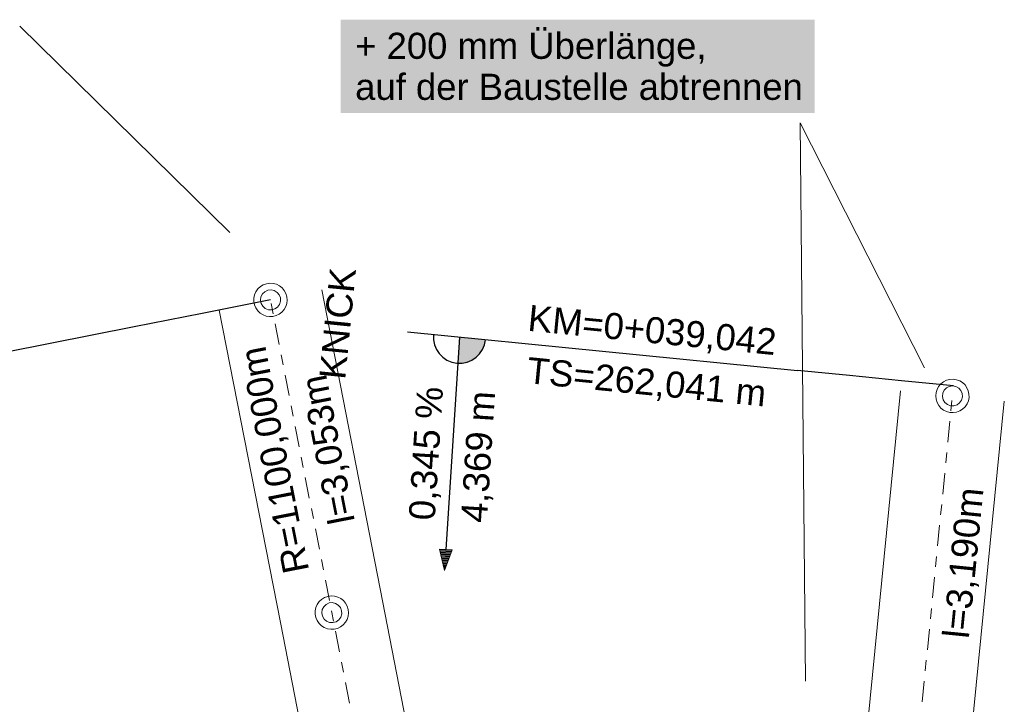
# Model space of a CAD drawing. Extents: x 4534443 to 4534638, y 5622054 to 5622365.
# Tile 30 of 79: x 4534550.07 to 4534559.51, y 5622126.48 to 5622133.04. Entities that reach past the tile are written whole.
import ezdxf

# ---------------------------------------------------------------- set-up
doc = ezdxf.new("R2010")
doc.units = 0
doc.linetypes.add('LT00000', pattern=[0])
doc.linetypes.add('LT00008', pattern=[0.42, 0.2, -0.1, 0.02, -0.1])
for name, color, linetype, lineweight, true_color in [('A-ELEMENTE', 18, 'LT00000', 5, 0x000000), ('A-LAENGEN', 18, 'LT00000', 5, 0x000000), ('ACHSEN', 18, 'LT00000', 5, 0x000000), ('GLEISE', 18, 'LT00000', 5, 0x000000), ('NEIGUNG', 18, 'LT00000', 5, 0x000000), ('TXT-Überlänge', 18, 'LT00000', 5, 0x000000)]:
    doc.layers.add(name, color=color, linetype=linetype, lineweight=lineweight, true_color=true_color)
doc.styles.add('TS100', font='arial.ttf', dxfattribs={"height": 0.2})

# ---------------------------------------------------------------- blocks, each defined once
blk = doc.blocks.new('SYMB1109')
at = {"color": 0, "linetype": 'ByBlock', "lineweight": -2, "flags": 128}
for points in [[(0.5, 0), (0.489765, 0.100649), (0.459479, 0.197178), (0.410382, 0.285634), (0.344483, 0.362396), (0.264482, 0.424322), (0.173653, 0.468876), (0.075714, 0.494234), (-0.025325, 0.499358), (-0.125326, 0.484039), (-0.220197, 0.448902), (-0.306053, 0.395388), (-0.379379, 0.325686), (-0.437173, 0.242651), (-0.47707, 0.149682), (-0.497435, 0.050584), (-0.497435, -0.050584), (-0.47707, -0.149682), (-0.437173, -0.242651), (-0.379379, -0.325686), (-0.306053, -0.395388), (-0.220197, -0.448902), (-0.125326, -0.484039), (-0.025325, -0.499358), (0.075714, -0.494234), (0.173653, -0.468876), (0.264482, -0.424322), (0.344483, -0.362396), (0.410382, -0.285634), (0.459479, -0.197178), (0.489765, -0.100649), (0.5, 0)], [(0.3, 0), (0.283745, 0.09741), (0.236742, 0.184264), (0.164084, 0.25115), (0.073646, 0.29082), (-0.024774, 0.298975), (-0.120509, 0.274732), (-0.203184, 0.220717), (-0.263842, 0.142784), (-0.295908, 0.049378), (-0.295908, -0.049378), (-0.263842, -0.142784), (-0.203184, -0.220717), (-0.120509, -0.274732), (-0.024774, -0.298975), (0.073646, -0.29082), (0.164084, -0.25115), (0.236742, -0.184264), (0.283745, -0.09741), (0.3, 0)]]:
    blk.add_lwpolyline(points, close=True, dxfattribs=at)
blk = doc.blocks.new('SYMB16')
at = {"color": 0, "linetype": 'ByBlock', "lineweight": -2}
for p, q in [((0.020001, 0.006001), (0.020001, -0.006001)), ((0.020001, 0.006001), (0.020001, -0.006001)), ((0.020001, 0.006001), (0.020001, -0.006001)), ((0.020001, 0.006001), (0.020001, -0.006001)), ((0.020001, 0.006001), (0.020001, -0.006001)), ((0.020001, 0.006001), (0.020001, -0.006001)), ((0.020001, 0.006001), (0.020001, -0.006001)), ((0.020001, 0.006001), (0.020001, -0.006001)), ((0.020001, 0.006001), (0.020001, -0.006001)), ((0.020001, 0.006001), (0.020001, -0.006001)), ((0.020001, 0.006001), (0.020001, -0.006001)), ((0.020001, 0.006001), (0.020001, -0.006001)), ((0.020001, 0.006001), (0.020001, -0.006001)), ((0.020001, 0.006001), (0.020001, -0.006001)), ((0.020001, 0.006001), (0.020001, -0.006001)), ((0.020001, 0.006001), (0.020001, -0.006001)), ((0.020001, 0.006001), (0.020001, -0.006001)), ((0.020001, 0.006001), (0.020001, -0.006001)), ((0.020001, 0.006001), (0.020001, -0.006001)), ((0.020001, 0.006001), (0.020001, -0.006001)), ((0.020001, 0.006001), (0.020001, -0.006001)), ((0.020001, 0.006001), (0.020001, -0.006001)), ((0.020001, 0.006001), (0.020001, -0.006001)), ((0.020001, 0.006001), (0.020001, -0.006001)), ((0.020001, 0.006001), (0.020001, -0.006001)), ((0.020001, 0.006001), (0.020001, -0.006001)), ((0.060001, 0.018001), (0.060001, -0.018001)), ((0.060001, 0.018001), (0.060001, -0.018001)), ((0.060001, 0.018001), (0.060001, -0.018001)), ((0.060001, 0.018001), (0.060001, -0.018001)), ((0.060001, 0.018001), (0.060001, -0.018001)), ((0.060001, 0.018001), (0.060001, -0.018001)), ((0.060001, 0.018001), (0.060001, -0.018001)), ((0.060001, 0.018001), (0.060001, -0.018001)), ((0.060001, 0.018001), (0.060001, -0.018001)), ((0.060001, 0.018001), (0.060001, -0.018001)), ((0.060001, 0.018001), (0.060001, -0.018001)), ((0.060001, 0.018001), (0.060001, -0.018001)), ((0.060001, 0.018001), (0.060001, -0.018001)), ((0.060001, 0.018001), (0.060001, -0.018001)), ((0.060001, 0.018001), (0.060001, -0.018001)), ((0.060001, 0.018001), (0.060001, -0.018001)), ((0.060001, 0.018001), (0.060001, -0.018001)), ((0.060001, 0.018001), (0.060001, -0.018001)), ((0.060001, 0.018001), (0.060001, -0.018001)), ((0.060001, 0.018001), (0.060001, -0.018001)), ((0.060001, 0.018001), (0.060001, -0.018001)), ((0.060001, 0.018001), (0.060001, -0.018001)), ((0.060001, 0.018001), (0.060001, -0.018001)), ((0.060001, 0.018001), (0.060001, -0.018001)), ((0.060001, 0.018001), (0.060001, -0.018001)), ((0.060001, 0.018001), (0.060001, -0.018001)), ((0.100001, 0.030001), (0.100001, -0.030001)), ((0.100001, 0.030001), (0.100001, -0.030001)), ((0.100001, 0.030001), (0.100001, -0.030001)), ((0.100001, 0.030001), (0.100001, -0.030001)), ((0.100001, 0.030001), (0.100001, -0.030001)), ((0.100001, 0.030001), (0.100001, -0.030001)), ((0.100001, 0.030001), (0.100001, -0.030001)), ((0.100001, 0.030001), (0.100001, -0.030001)), ((0.100001, 0.030001), (0.100001, -0.030001)), ((0.100001, 0.030001), (0.100001, -0.030001)), ((0.100001, 0.030001), (0.100001, -0.030001)), ((0.100001, 0.030001), (0.100001, -0.030001)), ((0.100001, 0.030001), (0.100001, -0.030001)), ((0.100001, 0.030001), (0.100001, -0.030001)), ((0.100001, 0.030001), (0.100001, -0.030001)), ((0.100001, 0.030001), (0.100001, -0.030001)), ((0.100001, 0.030001), (0.100001, -0.030001)), ((0.100001, 0.030001), (0.100001, -0.030001)), ((0.100001, 0.030001), (0.100001, -0.030001)), ((0.100001, 0.030001), (0.100001, -0.030001)), ((0.100001, 0.030001), (0.100001, -0.030001)), ((0.100001, 0.030001), (0.100001, -0.030001)), ((0.100001, 0.030001), (0.100001, -0.030001)), ((0.100001, 0.030001), (0.100001, -0.030001)), ((0.100001, 0.030001), (0.100001, -0.030001)), ((0.100001, 0.030001), (0.100001, -0.030001)), ((0.140001, 0.042001), (0.140001, -0.042001)), ((0.140001, 0.042001), (0.140001, -0.042001)), ((0.140001, 0.042001), (0.140001, -0.042001)), ((0.140001, 0.042001), (0.140001, -0.042001)), ((0.140001, 0.042001), (0.140001, -0.042001)), ((0.140001, 0.042001), (0.140001, -0.042001)), ((0.140001, 0.042001), (0.140001, -0.042001)), ((0.140001, 0.042001), (0.140001, -0.042001)), ((0.140001, 0.042001), (0.140001, -0.042001)), ((0.140001, 0.042001), (0.140001, -0.042001)), ((0.140001, 0.042001), (0.140001, -0.042001)), ((0.140001, 0.042001), (0.140001, -0.042001)), ((0.140001, 0.042001), (0.140001, -0.042001)), ((0.140001, 0.042001), (0.140001, -0.042001)), ((0.140001, 0.042001), (0.140001, -0.042001)), ((0.140001, 0.042001), (0.140001, -0.042001)), ((0.140001, 0.042001), (0.140001, -0.042001)), ((0.140001, 0.042001), (0.140001, -0.042001)), ((0.140001, 0.042001), (0.140001, -0.042001)), ((0.140001, 0.042001), (0.140001, -0.042001)), ((0.140001, 0.042001), (0.140001, -0.042001)), ((0.140001, 0.042001), (0.140001, -0.042001)), ((0.140001, 0.042001), (0.140001, -0.042001)), ((0.140001, 0.042001), (0.140001, -0.042001)), ((0.140001, 0.042001), (0.140001, -0.042001)), ((0.140001, 0.042001), (0.140001, -0.042001)), ((0.180001, 0.054001), (0.180001, -0.054001)), ((0.180001, 0.054001), (0.180001, -0.054001)), ((0.180001, 0.054001), (0.180001, -0.054001)), ((0.180001, 0.054001), (0.180001, -0.054001)), ((0.180001, 0.054001), (0.180001, -0.054001)), ((0.180001, 0.054001), (0.180001, -0.054001)), ((0.180001, 0.054001), (0.180001, -0.054001)), ((0.180001, 0.054001), (0.180001, -0.054001)), ((0.180001, 0.054001), (0.180001, -0.054001)), ((0.180001, 0.054001), (0.180001, -0.054001)), ((0.180001, 0.054001), (0.180001, -0.054001)), ((0.180001, 0.054001), (0.180001, -0.054001)), ((0.180001, 0.054001), (0.180001, -0.054001)), ((0.180001, 0.054001), (0.180001, -0.054001)), ((0.180001, 0.054001), (0.180001, -0.054001)), ((0.180001, 0.054001), (0.180001, -0.054001)), ((0.180001, 0.054001), (0.180001, -0.054001)), ((0.180001, 0.054001), (0.180001, -0.054001)), ((0.180001, 0.054001), (0.180001, -0.054001)), ((0.180001, 0.054001), (0.180001, -0.054001)), ((0.180001, 0.054001), (0.180001, -0.054001)), ((0.180001, 0.054001), (0.180001, -0.054001)), ((0.180001, 0.054001), (0.180001, -0.054001)), ((0.180001, 0.054001), (0.180001, -0.054001)), ((0.180001, 0.054001), (0.180001, -0.054001)), ((0.180001, 0.054001), (0.180001, -0.054001)), ((0.220001, 0.066001), (0.220001, -0.066001)), ((0.220001, 0.066001), (0.220001, -0.066001)), ((0.220001, 0.066001), (0.220001, -0.066001)), ((0.220001, 0.066001), (0.220001, -0.066001)), ((0.220001, 0.066001), (0.220001, -0.066001)), ((0.220001, 0.066001), (0.220001, -0.066001)), ((0.220001, 0.066001), (0.220001, -0.066001)), ((0.220001, 0.066001), (0.220001, -0.066001)), ((0.220001, 0.066001), (0.220001, -0.066001)), ((0.220001, 0.066001), (0.220001, -0.066001)), ((0.220001, 0.066001), (0.220001, -0.066001)), ((0.220001, 0.066001), (0.220001, -0.066001)), ((0.220001, 0.066001), (0.220001, -0.066001)), ((0.220001, 0.066001), (0.220001, -0.066001)), ((0.220001, 0.066001), (0.220001, -0.066001)), ((0.220001, 0.066001), (0.220001, -0.066001)), ((0.220001, 0.066001), (0.220001, -0.066001)), ((0.220001, 0.066001), (0.220001, -0.066001)), ((0.220001, 0.066001), (0.220001, -0.066001)), ((0.220001, 0.066001), (0.220001, -0.066001)), ((0.220001, 0.066001), (0.220001, -0.066001)), ((0.220001, 0.066001), (0.220001, -0.066001)), ((0.220001, 0.066001), (0.220001, -0.066001)), ((0.220001, 0.066001), (0.220001, -0.066001)), ((0.220001, 0.066001), (0.220001, -0.066001)), ((0.220001, 0.066001), (0.220001, -0.066001)), ((0.260001, 0.078001), (0.260001, -0.078001)), ((0.260001, 0.078001), (0.260001, -0.078001)), ((0.260001, 0.078001), (0.260001, -0.078001)), ((0.260001, 0.078001), (0.260001, -0.078001)), ((0.260001, 0.078001), (0.260001, -0.078001)), ((0.260001, 0.078001), (0.260001, -0.078001)), ((0.260001, 0.078001), (0.260001, -0.078001)), ((0.260001, 0.078001), (0.260001, -0.078001)), ((0.260001, 0.078001), (0.260001, -0.078001)), ((0.260001, 0.078001), (0.260001, -0.078001)), ((0.260001, 0.078001), (0.260001, -0.078001)), ((0.260001, 0.078001), (0.260001, -0.078001)), ((0.260001, 0.078001), (0.260001, -0.078001)), ((0.260001, 0.078001), (0.260001, -0.078001)), ((0.260001, 0.078001), (0.260001, -0.078001)), ((0.260001, 0.078001), (0.260001, -0.078001)), ((0.260001, 0.078001), (0.260001, -0.078001)), ((0.260001, 0.078001), (0.260001, -0.078001)), ((0.260001, 0.078001), (0.260001, -0.078001)), ((0.260001, 0.078001), (0.260001, -0.078001)), ((0.260001, 0.078001), (0.260001, -0.078001)), ((0.260001, 0.078001), (0.260001, -0.078001)), ((0.260001, 0.078001), (0.260001, -0.078001)), ((0.260001, 0.078001), (0.260001, -0.078001)), ((0.260001, 0.078001), (0.260001, -0.078001)), ((0.260001, 0.078001), (0.260001, -0.078001)), ((0.300001, 0.090001), (0.300001, -0.090001)), ((0.300001, 0.090001), (0.300001, -0.090001)), ((0.300001, 0.090001), (0.300001, -0.090001)), ((0.300001, 0.090001), (0.300001, -0.090001)), ((0.300001, 0.090001), (0.300001, -0.090001)), ((0.300001, 0.090001), (0.300001, -0.090001)), ((0.300001, 0.090001), (0.300001, -0.090001)), ((0.300001, 0.090001), (0.300001, -0.090001)), ((0.300001, 0.090001), (0.300001, -0.090001)), ((0.300001, 0.090001), (0.300001, -0.090001)), ((0.300001, 0.090001), (0.300001, -0.090001)), ((0.300001, 0.090001), (0.300001, -0.090001)), ((0.300001, 0.090001), (0.300001, -0.090001)), ((0.300001, 0.090001), (0.300001, -0.090001)), ((0.300001, 0.090001), (0.300001, -0.090001)), ((0.300001, 0.090001), (0.300001, -0.090001)), ((0.300001, 0.090001), (0.300001, -0.090001)), ((0.300001, 0.090001), (0.300001, -0.090001)), ((0.300001, 0.090001), (0.300001, -0.090001)), ((0.300001, 0.090001), (0.300001, -0.090001)), ((0.300001, 0.090001), (0.300001, -0.090001)), ((0.300001, 0.090001), (0.300001, -0.090001)), ((0.300001, 0.090001), (0.300001, -0.090001)), ((0.300001, 0.090001), (0.300001, -0.090001)), ((0.300001, 0.090001), (0.300001, -0.090001)), ((0.300001, 0.090001), (0.300001, -0.090001)), ((0.340001, 0.102001), (0.340001, -0.102001)), ((0.340001, 0.102001), (0.340001, -0.102001)), ((0.340001, 0.102001), (0.340001, -0.102001)), ((0.340001, 0.102001), (0.340001, -0.102001)), ((0.340001, 0.102001), (0.340001, -0.102001)), ((0.340001, 0.102001), (0.340001, -0.102001)), ((0.340001, 0.102001), (0.340001, -0.102001)), ((0.340001, 0.102001), (0.340001, -0.102001)), ((0.340001, 0.102001), (0.340001, -0.102001)), ((0.340001, 0.102001), (0.340001, -0.102001)), ((0.340001, 0.102001), (0.340001, -0.102001)), ((0.340001, 0.102001), (0.340001, -0.102001)), ((0.340001, 0.102001), (0.340001, -0.102001)), ((0.340001, 0.102001), (0.340001, -0.102001)), ((0.340001, 0.102001), (0.340001, -0.102001)), ((0.340001, 0.102001), (0.340001, -0.102001)), ((0.340001, 0.102001), (0.340001, -0.102001)), ((0.340001, 0.102001), (0.340001, -0.102001)), ((0.340001, 0.102001), (0.340001, -0.102001)), ((0.340001, 0.102001), (0.340001, -0.102001)), ((0.340001, 0.102001), (0.340001, -0.102001)), ((0.340001, 0.102001), (0.340001, -0.102001)), ((0.340001, 0.102001), (0.340001, -0.102001)), ((0.340001, 0.102001), (0.340001, -0.102001)), ((0.340001, 0.102001), (0.340001, -0.102001)), ((0.340001, 0.102001), (0.340001, -0.102001)), ((0.380001, 0.114001), (0.380001, -0.114001)), ((0.380001, 0.114001), (0.380001, -0.114001)), ((0.380001, 0.114001), (0.380001, -0.114001)), ((0.380001, 0.114001), (0.380001, -0.114001)), ((0.380001, 0.114001), (0.380001, -0.114001)), ((0.380001, 0.114001), (0.380001, -0.114001)), ((0.380001, 0.114001), (0.380001, -0.114001)), ((0.380001, 0.114001), (0.380001, -0.114001)), ((0.380001, 0.114001), (0.380001, -0.114001)), ((0.380001, 0.114001), (0.380001, -0.114001)), ((0.380001, 0.114001), (0.380001, -0.114001)), ((0.380001, 0.114001), (0.380001, -0.114001)), ((0.380001, 0.114001), (0.380001, -0.114001)), ((0.380001, 0.114001), (0.380001, -0.114001)), ((0.380001, 0.114001), (0.380001, -0.114001)), ((0.380001, 0.114001), (0.380001, -0.114001)), ((0.380001, 0.114001), (0.380001, -0.114001)), ((0.380001, 0.114001), (0.380001, -0.114001)), ((0.380001, 0.114001), (0.380001, -0.114001)), ((0.380001, 0.114001), (0.380001, -0.114001)), ((0.380001, 0.114001), (0.380001, -0.114001)), ((0.380001, 0.114001), (0.380001, -0.114001)), ((0.380001, 0.114001), (0.380001, -0.114001)), ((0.380001, 0.114001), (0.380001, -0.114001)), ((0.380001, 0.114001), (0.380001, -0.114001)), ((0.380001, 0.114001), (0.380001, -0.114001)), ((0.420001, 0.126001), (0.420001, -0.126001)), ((0.420001, 0.126001), (0.420001, -0.126001)), ((0.420001, 0.126001), (0.420001, -0.126001)), ((0.420001, 0.126001), (0.420001, -0.126001)), ((0.420001, 0.126001), (0.420001, -0.126001)), ((0.420001, 0.126001), (0.420001, -0.126001)), ((0.420001, 0.126001), (0.420001, -0.126001)), ((0.420001, 0.126001), (0.420001, -0.126001)), ((0.420001, 0.126001), (0.420001, -0.126001)), ((0.420001, 0.126001), (0.420001, -0.126001)), ((0.420001, 0.126001), (0.420001, -0.126001)), ((0.420001, 0.126001), (0.420001, -0.126001)), ((0.420001, 0.126001), (0.420001, -0.126001)), ((0.420001, 0.126001), (0.420001, -0.126001)), ((0.420001, 0.126001), (0.420001, -0.126001)), ((0.420001, 0.126001), (0.420001, -0.126001)), ((0.420001, 0.126001), (0.420001, -0.126001)), ((0.420001, 0.126001), (0.420001, -0.126001)), ((0.420001, 0.126001), (0.420001, -0.126001)), ((0.420001, 0.126001), (0.420001, -0.126001)), ((0.420001, 0.126001), (0.420001, -0.126001)), ((0.420001, 0.126001), (0.420001, -0.126001)), ((0.420001, 0.126001), (0.420001, -0.126001)), ((0.420001, 0.126001), (0.420001, -0.126001)), ((0.420001, 0.126001), (0.420001, -0.126001)), ((0.420001, 0.126001), (0.420001, -0.126001)), ((0.460001, 0.138001), (0.460001, -0.138001)), ((0.460001, 0.138001), (0.460001, -0.138001)), ((0.460001, 0.138001), (0.460001, -0.138001)), ((0.460001, 0.138001), (0.460001, -0.138001)), ((0.460001, 0.138001), (0.460001, -0.138001)), ((0.460001, 0.138001), (0.460001, -0.138001)), ((0.460001, 0.138001), (0.460001, -0.138001)), ((0.460001, 0.138001), (0.460001, -0.138001)), ((0.460001, 0.138001), (0.460001, -0.138001)), ((0.460001, 0.138001), (0.460001, -0.138001)), ((0.460001, 0.138001), (0.460001, -0.138001)), ((0.460001, 0.138001), (0.460001, -0.138001)), ((0.460001, 0.138001), (0.460001, -0.138001)), ((0.460001, 0.138001), (0.460001, -0.138001)), ((0.460001, 0.138001), (0.460001, -0.138001)), ((0.460001, 0.138001), (0.460001, -0.138001)), ((0.460001, 0.138001), (0.460001, -0.138001)), ((0.460001, 0.138001), (0.460001, -0.138001)), ((0.460001, 0.138001), (0.460001, -0.138001)), ((0.460001, 0.138001), (0.460001, -0.138001)), ((0.460001, 0.138001), (0.460001, -0.138001)), ((0.460001, 0.138001), (0.460001, -0.138001)), ((0.460001, 0.138001), (0.460001, -0.138001)), ((0.460001, 0.138001), (0.460001, -0.138001)), ((0.460001, 0.138001), (0.460001, -0.138001)), ((0.460001, 0.138001), (0.460001, -0.138001)), ((0.500001, 0.150001), (0.500001, -0.150001)), ((0.500001, 0.150001), (0.500001, -0.150001)), ((0.500001, 0.150001), (0.500001, -0.150001)), ((0.500001, 0.150001), (0.500001, -0.150001)), ((0.500001, 0.150001), (0.500001, -0.150001)), ((0.500001, 0.150001), (0.500001, -0.150001)), ((0.500001, 0.150001), (0.500001, -0.150001)), ((0.500001, 0.150001), (0.500001, -0.150001)), ((0.500001, 0.150001), (0.500001, -0.150001)), ((0.500001, 0.150001), (0.500001, -0.150001)), ((0.500001, 0.150001), (0.500001, -0.150001)), ((0.500001, 0.150001), (0.500001, -0.150001)), ((0.500001, 0.150001), (0.500001, -0.150001)), ((0.500001, 0.150001), (0.500001, -0.150001)), ((0.500001, 0.150001), (0.500001, -0.150001)), ((0.500001, 0.150001), (0.500001, -0.150001)), ((0.500001, 0.150001), (0.500001, -0.150001)), ((0.500001, 0.150001), (0.500001, -0.150001)), ((0.500001, 0.150001), (0.500001, -0.150001)), ((0.500001, 0.150001), (0.500001, -0.150001)), ((0.500001, 0.150001), (0.500001, -0.150001)), ((0.500001, 0.150001), (0.500001, -0.150001)), ((0.500001, 0.150001), (0.500001, -0.150001)), ((0.500001, 0.150001), (0.500001, -0.150001)), ((0.500001, 0.150001), (0.500001, -0.150001)), ((0.500001, 0.150001), (0.500001, -0.150001)), ((0.540001, 0.162001), (0.540001, -0.162001)), ((0.540001, 0.162001), (0.540001, -0.162001)), ((0.540001, 0.162001), (0.540001, -0.162001)), ((0.540001, 0.162001), (0.540001, -0.162001)), ((0.540001, 0.162001), (0.540001, -0.162001)), ((0.540001, 0.162001), (0.540001, -0.162001)), ((0.540001, 0.162001), (0.540001, -0.162001)), ((0.540001, 0.162001), (0.540001, -0.162001)), ((0.540001, 0.162001), (0.540001, -0.162001)), ((0.540001, 0.162001), (0.540001, -0.162001)), ((0.540001, 0.162001), (0.540001, -0.162001)), ((0.540001, 0.162001), (0.540001, -0.162001)), ((0.540001, 0.162001), (0.540001, -0.162001)), ((0.540001, 0.162001), (0.540001, -0.162001)), ((0.540001, 0.162001), (0.540001, -0.162001)), ((0.540001, 0.162001), (0.540001, -0.162001)), ((0.540001, 0.162001), (0.540001, -0.162001)), ((0.540001, 0.162001), (0.540001, -0.162001)), ((0.540001, 0.162001), (0.540001, -0.162001)), ((0.540001, 0.162001), (0.540001, -0.162001)), ((0.540001, 0.162001), (0.540001, -0.162001)), ((0.540001, 0.162001), (0.540001, -0.162001)), ((0.540001, 0.162001), (0.540001, -0.162001)), ((0.540001, 0.162001), (0.540001, -0.162001)), ((0.540001, 0.162001), (0.540001, -0.162001)), ((0.540001, 0.162001), (0.540001, -0.162001)), ((0.580001, 0.174001), (0.580001, -0.174001)), ((0.580001, 0.174001), (0.580001, -0.174001)), ((0.580001, 0.174001), (0.580001, -0.174001)), ((0.580001, 0.174001), (0.580001, -0.174001)), ((0.580001, 0.174001), (0.580001, -0.174001)), ((0.580001, 0.174001), (0.580001, -0.174001)), ((0.580001, 0.174001), (0.580001, -0.174001)), ((0.580001, 0.174001), (0.580001, -0.174001)), ((0.580001, 0.174001), (0.580001, -0.174001)), ((0.580001, 0.174001), (0.580001, -0.174001)), ((0.580001, 0.174001), (0.580001, -0.174001)), ((0.580001, 0.174001), (0.580001, -0.174001)), ((0.580001, 0.174001), (0.580001, -0.174001)), ((0.580001, 0.174001), (0.580001, -0.174001)), ((0.580001, 0.174001), (0.580001, -0.174001)), ((0.580001, 0.174001), (0.580001, -0.174001)), ((0.580001, 0.174001), (0.580001, -0.174001)), ((0.580001, 0.174001), (0.580001, -0.174001)), ((0.580001, 0.174001), (0.580001, -0.174001)), ((0.580001, 0.174001), (0.580001, -0.174001)), ((0.580001, 0.174001), (0.580001, -0.174001)), ((0.580001, 0.174001), (0.580001, -0.174001)), ((0.580001, 0.174001), (0.580001, -0.174001)), ((0.580001, 0.174001), (0.580001, -0.174001)), ((0.580001, 0.174001), (0.580001, -0.174001)), ((0.580001, 0.174001), (0.580001, -0.174001)), ((0.620001, 0.186001), (0.620001, -0.186001)), ((0.620001, 0.186001), (0.620001, -0.186001)), ((0.620001, 0.186001), (0.620001, -0.186001)), ((0.620001, 0.186001), (0.620001, -0.186001)), ((0.620001, 0.186001), (0.620001, -0.186001)), ((0.620001, 0.186001), (0.620001, -0.186001)), ((0.620001, 0.186001), (0.620001, -0.186001)), ((0.620001, 0.186001), (0.620001, -0.186001)), ((0.620001, 0.186001), (0.620001, -0.186001)), ((0.620001, 0.186001), (0.620001, -0.186001)), ((0.620001, 0.186001), (0.620001, -0.186001)), ((0.620001, 0.186001), (0.620001, -0.186001)), ((0.620001, 0.186001), (0.620001, -0.186001)), ((0.620001, 0.186001), (0.620001, -0.186001)), ((0.620001, 0.186001), (0.620001, -0.186001)), ((0.620001, 0.186001), (0.620001, -0.186001)), ((0.620001, 0.186001), (0.620001, -0.186001)), ((0.620001, 0.186001), (0.620001, -0.186001)), ((0.620001, 0.186001), (0.620001, -0.186001)), ((0.620001, 0.186001), (0.620001, -0.186001)), ((0.620001, 0.186001), (0.620001, -0.186001)), ((0.620001, 0.186001), (0.620001, -0.186001)), ((0.620001, 0.186001), (0.620001, -0.186001)), ((0.620001, 0.186001), (0.620001, -0.186001)), ((0.620001, 0.186001), (0.620001, -0.186001)), ((0.620001, 0.186001), (0.620001, -0.186001)), ((0.660001, 0.198001), (0.660001, -0.198001)), ((0.660001, 0.198001), (0.660001, -0.198001)), ((0.660001, 0.198001), (0.660001, -0.198001)), ((0.660001, 0.198001), (0.660001, -0.198001)), ((0.660001, 0.198001), (0.660001, -0.198001)), ((0.660001, 0.198001), (0.660001, -0.198001)), ((0.660001, 0.198001), (0.660001, -0.198001)), ((0.660001, 0.198001), (0.660001, -0.198001)), ((0.660001, 0.198001), (0.660001, -0.198001)), ((0.660001, 0.198001), (0.660001, -0.198001)), ((0.660001, 0.198001), (0.660001, -0.198001)), ((0.660001, 0.198001), (0.660001, -0.198001)), ((0.660001, 0.198001), (0.660001, -0.198001)), ((0.660001, 0.198001), (0.660001, -0.198001)), ((0.660001, 0.198001), (0.660001, -0.198001)), ((0.660001, 0.198001), (0.660001, -0.198001)), ((0.660001, 0.198001), (0.660001, -0.198001)), ((0.660001, 0.198001), (0.660001, -0.198001)), ((0.660001, 0.198001), (0.660001, -0.198001)), ((0.660001, 0.198001), (0.660001, -0.198001)), ((0.660001, 0.198001), (0.660001, -0.198001)), ((0.660001, 0.198001), (0.660001, -0.198001)), ((0.660001, 0.198001), (0.660001, -0.198001)), ((0.660001, 0.198001), (0.660001, -0.198001)), ((0.660001, 0.198001), (0.660001, -0.198001)), ((0.660001, 0.198001), (0.660001, -0.198001)), ((0.700001, 0.210001), (0.700001, -0.210001)), ((0.700001, 0.210001), (0.700001, -0.210001)), ((0.700001, 0.210001), (0.700001, -0.210001)), ((0.700001, 0.210001), (0.700001, -0.210001)), ((0.700001, 0.210001), (0.700001, -0.210001)), ((0.700001, 0.210001), (0.700001, -0.210001)), ((0.700001, 0.210001), (0.700001, -0.210001)), ((0.700001, 0.210001), (0.700001, -0.210001)), ((0.700001, 0.210001), (0.700001, -0.210001)), ((0.700001, 0.210001), (0.700001, -0.210001)), ((0.700001, 0.210001), (0.700001, -0.210001)), ((0.700001, 0.210001), (0.700001, -0.210001)), ((0.700001, 0.210001), (0.700001, -0.210001)), ((0.700001, 0.210001), (0.700001, -0.210001)), ((0.700001, 0.210001), (0.700001, -0.210001)), ((0.700001, 0.210001), (0.700001, -0.210001)), ((0.700001, 0.210001), (0.700001, -0.210001)), ((0.700001, 0.210001), (0.700001, -0.210001)), ((0.700001, 0.210001), (0.700001, -0.210001)), ((0.700001, 0.210001), (0.700001, -0.210001)), ((0.700001, 0.210001), (0.700001, -0.210001)), ((0.700001, 0.210001), (0.700001, -0.210001)), ((0.700001, 0.210001), (0.700001, -0.210001)), ((0.700001, 0.210001), (0.700001, -0.210001)), ((0.700001, 0.210001), (0.700001, -0.210001)), ((0.700001, 0.210001), (0.700001, -0.210001)), ((0.740001, 0.222001), (0.740001, -0.222001)), ((0.740001, 0.222001), (0.740001, -0.222001)), ((0.740001, 0.222001), (0.740001, -0.222001)), ((0.740001, 0.222001), (0.740001, -0.222001)), ((0.740001, 0.222001), (0.740001, -0.222001)), ((0.740001, 0.222001), (0.740001, -0.222001)), ((0.740001, 0.222001), (0.740001, -0.222001)), ((0.740001, 0.222001), (0.740001, -0.222001)), ((0.740001, 0.222001), (0.740001, -0.222001)), ((0.740001, 0.222001), (0.740001, -0.222001)), ((0.740001, 0.222001), (0.740001, -0.222001)), ((0.740001, 0.222001), (0.740001, -0.222001)), ((0.740001, 0.222001), (0.740001, -0.222001)), ((0.740001, 0.222001), (0.740001, -0.222001)), ((0.740001, 0.222001), (0.740001, -0.222001)), ((0.740001, 0.222001), (0.740001, -0.222001)), ((0.740001, 0.222001), (0.740001, -0.222001)), ((0.740001, 0.222001), (0.740001, -0.222001)), ((0.740001, 0.222001), (0.740001, -0.222001)), ((0.740001, 0.222001), (0.740001, -0.222001)), ((0.740001, 0.222001), (0.740001, -0.222001)), ((0.740001, 0.222001), (0.740001, -0.222001)), ((0.740001, 0.222001), (0.740001, -0.222001)), ((0.740001, 0.222001), (0.740001, -0.222001)), ((0.740001, 0.222001), (0.740001, -0.222001)), ((0.740001, 0.222001), (0.740001, -0.222001)), ((0.780001, 0.234001), (0.780001, -0.234001)), ((0.780001, 0.234001), (0.780001, -0.234001)), ((0.780001, 0.234001), (0.780001, -0.234001)), ((0.780001, 0.234001), (0.780001, -0.234001)), ((0.780001, 0.234001), (0.780001, -0.234001)), ((0.780001, 0.234001), (0.780001, -0.234001)), ((0.780001, 0.234001), (0.780001, -0.234001)), ((0.780001, 0.234001), (0.780001, -0.234001)), ((0.780001, 0.234001), (0.780001, -0.234001)), ((0.780001, 0.234001), (0.780001, -0.234001)), ((0.780001, 0.234001), (0.780001, -0.234001)), ((0.780001, 0.234001), (0.780001, -0.234001)), ((0.780001, 0.234001), (0.780001, -0.234001)), ((0.780001, 0.234001), (0.780001, -0.234001)), ((0.780001, 0.234001), (0.780001, -0.234001)), ((0.780001, 0.234001), (0.780001, -0.234001)), ((0.780001, 0.234001), (0.780001, -0.234001)), ((0.780001, 0.234001), (0.780001, -0.234001)), ((0.780001, 0.234001), (0.780001, -0.234001)), ((0.780001, 0.234001), (0.780001, -0.234001)), ((0.780001, 0.234001), (0.780001, -0.234001)), ((0.780001, 0.234001), (0.780001, -0.234001)), ((0.780001, 0.234001), (0.780001, -0.234001)), ((0.780001, 0.234001), (0.780001, -0.234001)), ((0.780001, 0.234001), (0.780001, -0.234001)), ((0.780001, 0.234001), (0.780001, -0.234001)), ((0.820001, 0.246001), (0.820001, -0.246001)), ((0.820001, 0.246001), (0.820001, -0.246001)), ((0.820001, 0.246001), (0.820001, -0.246001)), ((0.820001, 0.246001), (0.820001, -0.246001)), ((0.820001, 0.246001), (0.820001, -0.246001)), ((0.820001, 0.246001), (0.820001, -0.246001)), ((0.820001, 0.246001), (0.820001, -0.246001)), ((0.820001, 0.246001), (0.820001, -0.246001)), ((0.820001, 0.246001), (0.820001, -0.246001)), ((0.820001, 0.246001), (0.820001, -0.246001)), ((0.820001, 0.246001), (0.820001, -0.246001)), ((0.820001, 0.246001), (0.820001, -0.246001)), ((0.820001, 0.246001), (0.820001, -0.246001)), ((0.820001, 0.246001), (0.820001, -0.246001)), ((0.820001, 0.246001), (0.820001, -0.246001)), ((0.820001, 0.246001), (0.820001, -0.246001)), ((0.820001, 0.246001), (0.820001, -0.246001)), ((0.820001, 0.246001), (0.820001, -0.246001)), ((0.820001, 0.246001), (0.820001, -0.246001)), ((0.820001, 0.246001), (0.820001, -0.246001)), ((0.820001, 0.246001), (0.820001, -0.246001)), ((0.820001, 0.246001), (0.820001, -0.246001)), ((0.820001, 0.246001), (0.820001, -0.246001)), ((0.820001, 0.246001), (0.820001, -0.246001)), ((0.820001, 0.246001), (0.820001, -0.246001)), ((0.820001, 0.246001), (0.820001, -0.246001)), ((0.860001, 0.258001), (0.860001, -0.258001)), ((0.860001, 0.258001), (0.860001, -0.258001)), ((0.860001, 0.258001), (0.860001, -0.258001)), ((0.860001, 0.258001), (0.860001, -0.258001)), ((0.860001, 0.258001), (0.860001, -0.258001)), ((0.860001, 0.258001), (0.860001, -0.258001)), ((0.860001, 0.258001), (0.860001, -0.258001)), ((0.860001, 0.258001), (0.860001, -0.258001)), ((0.860001, 0.258001), (0.860001, -0.258001)), ((0.860001, 0.258001), (0.860001, -0.258001)), ((0.860001, 0.258001), (0.860001, -0.258001)), ((0.860001, 0.258001), (0.860001, -0.258001)), ((0.860001, 0.258001), (0.860001, -0.258001)), ((0.860001, 0.258001), (0.860001, -0.258001)), ((0.860001, 0.258001), (0.860001, -0.258001)), ((0.860001, 0.258001), (0.860001, -0.258001)), ((0.860001, 0.258001), (0.860001, -0.258001)), ((0.860001, 0.258001), (0.860001, -0.258001)), ((0.860001, 0.258001), (0.860001, -0.258001)), ((0.860001, 0.258001), (0.860001, -0.258001)), ((0.860001, 0.258001), (0.860001, -0.258001)), ((0.860001, 0.258001), (0.860001, -0.258001)), ((0.860001, 0.258001), (0.860001, -0.258001)), ((0.860001, 0.258001), (0.860001, -0.258001)), ((0.860001, 0.258001), (0.860001, -0.258001)), ((0.860001, 0.258001), (0.860001, -0.258001)), ((0.900001, 0.270001), (0.900001, -0.270001)), ((0.900001, 0.270001), (0.900001, -0.270001)), ((0.900001, 0.270001), (0.900001, -0.270001)), ((0.900001, 0.270001), (0.900001, -0.270001)), ((0.900001, 0.270001), (0.900001, -0.270001)), ((0.900001, 0.270001), (0.900001, -0.270001)), ((0.900001, 0.270001), (0.900001, -0.270001)), ((0.900001, 0.270001), (0.900001, -0.270001)), ((0.900001, 0.270001), (0.900001, -0.270001)), ((0.900001, 0.270001), (0.900001, -0.270001)), ((0.900001, 0.270001), (0.900001, -0.270001)), ((0.900001, 0.270001), (0.900001, -0.270001)), ((0.900001, 0.270001), (0.900001, -0.270001)), ((0.900001, 0.270001), (0.900001, -0.270001)), ((0.900001, 0.270001), (0.900001, -0.270001)), ((0.900001, 0.270001), (0.900001, -0.270001)), ((0.900001, 0.270001), (0.900001, -0.270001)), ((0.900001, 0.270001), (0.900001, -0.270001)), ((0.900001, 0.270001), (0.900001, -0.270001)), ((0.900001, 0.270001), (0.900001, -0.270001)), ((0.900001, 0.270001), (0.900001, -0.270001)), ((0.900001, 0.270001), (0.900001, -0.270001)), ((0.900001, 0.270001), (0.900001, -0.270001)), ((0.900001, 0.270001), (0.900001, -0.270001)), ((0.900001, 0.270001), (0.900001, -0.270001)), ((0.900001, 0.270001), (0.900001, -0.270001)), ((0.940001, 0.282001), (0.940001, -0.282001)), ((0.940001, 0.282001), (0.940001, -0.282001)), ((0.940001, 0.282001), (0.940001, -0.282001)), ((0.940001, 0.282001), (0.940001, -0.282001)), ((0.940001, 0.282001), (0.940001, -0.282001)), ((0.940001, 0.282001), (0.940001, -0.282001)), ((0.940001, 0.282001), (0.940001, -0.282001)), ((0.940001, 0.282001), (0.940001, -0.282001)), ((0.940001, 0.282001), (0.940001, -0.282001)), ((0.940001, 0.282001), (0.940001, -0.282001)), ((0.940001, 0.282001), (0.940001, -0.282001)), ((0.940001, 0.282001), (0.940001, -0.282001)), ((0.940001, 0.282001), (0.940001, -0.282001)), ((0.940001, 0.282001), (0.940001, -0.282001)), ((0.940001, 0.282001), (0.940001, -0.282001)), ((0.940001, 0.282001), (0.940001, -0.282001)), ((0.940001, 0.282001), (0.940001, -0.282001)), ((0.940001, 0.282001), (0.940001, -0.282001)), ((0.940001, 0.282001), (0.940001, -0.282001)), ((0.940001, 0.282001), (0.940001, -0.282001)), ((0.940001, 0.282001), (0.940001, -0.282001)), ((0.940001, 0.282001), (0.940001, -0.282001)), ((0.940001, 0.282001), (0.940001, -0.282001)), ((0.940001, 0.282001), (0.940001, -0.282001)), ((0.940001, 0.282001), (0.940001, -0.282001)), ((0.940001, 0.282001), (0.940001, -0.282001)), ((0.980001, 0.294001), (0.980001, -0.294001)), ((0.980001, 0.294001), (0.980001, -0.294001)), ((0.980001, 0.294001), (0.980001, -0.294001)), ((0.980001, 0.294001), (0.980001, -0.294001)), ((0.980001, 0.294001), (0.980001, -0.294001)), ((0.980001, 0.294001), (0.980001, -0.294001)), ((0.980001, 0.294001), (0.980001, -0.294001)), ((0.980001, 0.294001), (0.980001, -0.294001)), ((0.980001, 0.294001), (0.980001, -0.294001)), ((0.980001, 0.294001), (0.980001, -0.294001)), ((0.980001, 0.294001), (0.980001, -0.294001)), ((0.980001, 0.294001), (0.980001, -0.294001)), ((0.980001, 0.294001), (0.980001, -0.294001)), ((0.980001, 0.294001), (0.980001, -0.294001)), ((0.980001, 0.294001), (0.980001, -0.294001)), ((0.980001, 0.294001), (0.980001, -0.294001)), ((0.980001, 0.294001), (0.980001, -0.294001)), ((0.980001, 0.294001), (0.980001, -0.294001)), ((0.980001, 0.294001), (0.980001, -0.294001)), ((0.980001, 0.294001), (0.980001, -0.294001)), ((0.980001, 0.294001), (0.980001, -0.294001)), ((0.980001, 0.294001), (0.980001, -0.294001)), ((0.980001, 0.294001), (0.980001, -0.294001)), ((0.980001, 0.294001), (0.980001, -0.294001)), ((0.980001, 0.294001), (0.980001, -0.294001)), ((0.980001, 0.294001), (0.980001, -0.294001))]:
    blk.add_line(p, q, dxfattribs=at)
at = {"color": 0, "linetype": 'ByBlock', "lineweight": -2, "flags": 128}
blk.add_lwpolyline([(1, 0.3), (0, 0), (1, -0.3), (1, 0.3)], close=True, dxfattribs=at)
blk.add_lwpolyline([(1, 0.3), (0, 0), (1, -0.3), (1, 0.3)], close=True, dxfattribs=at)
blk.add_lwpolyline([(1, 0.3), (0, 0), (1, -0.3), (1, 0.3)], close=True, dxfattribs=at)
blk.add_lwpolyline([(1, 0.3), (0, 0), (1, -0.3), (1, 0.3)], close=True, dxfattribs=at)
blk.add_lwpolyline([(1, 0.3), (0, 0), (1, -0.3), (1, 0.3)], close=True, dxfattribs=at)
blk.add_lwpolyline([(1, 0.3), (0, 0), (1, -0.3), (1, 0.3)], close=True, dxfattribs=at)
blk.add_lwpolyline([(1, 0.3), (0, 0), (1, -0.3), (1, 0.3)], close=True, dxfattribs=at)
blk.add_lwpolyline([(1, 0.3), (0, 0), (1, -0.3), (1, 0.3)], close=True, dxfattribs=at)
blk.add_lwpolyline([(1, 0.3), (0, 0), (1, -0.3), (1, 0.3)], close=True, dxfattribs=at)
blk.add_lwpolyline([(1, 0.3), (0, 0), (1, -0.3), (1, 0.3)], close=True, dxfattribs=at)
blk.add_lwpolyline([(1, 0.3), (0, 0), (1, -0.3), (1, 0.3)], close=True, dxfattribs=at)
blk.add_lwpolyline([(1, 0.3), (0, 0), (1, -0.3), (1, 0.3)], close=True, dxfattribs=at)
blk.add_lwpolyline([(1, 0.3), (0, 0), (1, -0.3), (1, 0.3)], close=True, dxfattribs=at)
blk.add_lwpolyline([(1, 0.3), (0, 0), (1, -0.3), (1, 0.3)], close=True, dxfattribs=at)
blk.add_lwpolyline([(1, 0.3), (0, 0), (1, -0.3), (1, 0.3)], close=True, dxfattribs=at)
blk.add_lwpolyline([(1, 0.3), (0, 0), (1, -0.3), (1, 0.3)], close=True, dxfattribs=at)
blk.add_lwpolyline([(1, 0.3), (0, 0), (1, -0.3), (1, 0.3)], close=True, dxfattribs=at)
blk.add_lwpolyline([(1, 0.3), (0, 0), (1, -0.3), (1, 0.3)], close=True, dxfattribs=at)
blk.add_lwpolyline([(1, 0.3), (0, 0), (1, -0.3), (1, 0.3)], close=True, dxfattribs=at)
blk.add_lwpolyline([(1, 0.3), (0, 0), (1, -0.3), (1, 0.3)], close=True, dxfattribs=at)
blk.add_lwpolyline([(1, 0.3), (0, 0), (1, -0.3), (1, 0.3)], close=True, dxfattribs=at)
blk.add_lwpolyline([(1, 0.3), (0, 0), (1, -0.3), (1, 0.3)], close=True, dxfattribs=at)
blk.add_lwpolyline([(1, 0.3), (0, 0), (1, -0.3), (1, 0.3)], close=True, dxfattribs=at)
blk.add_lwpolyline([(1, 0.3), (0, 0), (1, -0.3), (1, 0.3)], close=True, dxfattribs=at)
blk.add_lwpolyline([(1, 0.3), (0, 0), (1, -0.3), (1, 0.3)], close=True, dxfattribs=at)
blk.add_lwpolyline([(1, 0.3), (0, 0), (1, -0.3), (1, 0.3)], close=True, dxfattribs=at)
blk = doc.blocks.new('0051101N02')
at = {"linetype": 'Continuous', "lineweight": 25, "true_color": 0xafafaf}
for points in [[(0.24925, 3.27627), (0.24875, 3.28191), (0.24812, 3.28753), (0.24737, 3.29313), (0.24648, 3.29872), (0.24548, 3.30429), (0.24434, 3.30983), (0.24308, 3.31534), (0.2417, 3.32083), (0.24019, 3.32628), (0.23856, 3.3317), (0.23681, 3.33708), (0.23494, 3.34241), (0.23294, 3.34771), (0.23083, 3.35296), (0.2286, 3.35815), (0.22625, 3.3633), (0.22378, 3.36839), (0.22121, 3.37343), (0.21851, 3.3784), (0.21571, 3.38331), (0.2128, 3.38816), (0.20977, 3.39294), (0.20664, 3.39765), (0.2034, 3.40229), (0.20006, 3.40686), (0.19662, 3.41135), (0.19308, 3.41576), (0.18943, 3.42008), (0.1857, 3.42433), (0.18186, 3.42849), (0.17793, 3.43256), (0.17391, 3.43654), (0.16981, 3.44043), (0.16561, 3.44422), (0.16133, 3.44792), (0.15697, 3.45152), (0.15253, 3.45502), (0.14801, 3.45842), (0.14341, 3.46172), (0.13874, 3.46491), (0.134, 3.468), (0.12919, 3.47098), (0.12431, 3.47385), (0.11937, 3.4766), (0.11437, 3.47925), (0.10931, 3.48178), (0.1042, 3.48419), (0.09903, 3.48649), (0.09381, 3.48868), (0.08855, 3.49074), (0.08323, 3.49268), (0.07788, 3.4945), (0.07248, 3.49621), (0.06705, 3.49778), (0.06158, 3.49924), (0.05609, 3.50057), (0.05056, 3.50178), (0.04501, 3.50286), (0.03943, 3.50381), (0.03384, 3.50464), (0.02822, 3.50535), (0.0226, 3.50592), (0.01696, 3.50637), (0.01131, 3.50669), (0.00566, 3.50688), (0, 3.50694), (0, 3.25694), (0.24985, 3.26556), (0.24963, 3.27063)], [(-0.24998, 3.26023), (-0.24999, 3.25457), (-0.24987, 3.24891), (-0.24963, 3.24326), (-0.24925, 3.23762), (-0.24875, 3.23198), (-0.24812, 3.22636), (-0.24737, 3.22075), (-0.24648, 3.21517), (-0.24548, 3.2096), (-0.24434, 3.20406), (-0.24308, 3.19854), (-0.2417, 3.19306), (-0.24019, 3.18761), (-0.23856, 3.18219), (-0.23681, 3.17681), (-0.23494, 3.17147), (-0.23294, 3.16618), (-0.23083, 3.16093), (-0.2286, 3.15574), (-0.22625, 3.15059), (-0.22378, 3.1455), (-0.22121, 3.14046), (-0.21851, 3.13549), (-0.21571, 3.13058), (-0.2128, 3.12573), (-0.20977, 3.12095), (-0.20664, 3.11623), (-0.2034, 3.1116), (-0.20006, 3.10703), (-0.19662, 3.10254), (-0.19308, 3.09813), (-0.18943, 3.09381), (-0.1857, 3.08956), (-0.18186, 3.0854), (-0.17793, 3.08133), (-0.17391, 3.07735), (-0.16981, 3.07346), (-0.16561, 3.06967), (-0.16133, 3.06597), (-0.15697, 3.06237), (-0.15253, 3.05886), (-0.14801, 3.05546), (-0.14341, 3.05217), (-0.13874, 3.04897), (-0.134, 3.04589), (-0.12919, 3.04291), (-0.12431, 3.04004), (-0.11937, 3.03729), (-0.11437, 3.03464), (-0.10931, 3.03211), (-0.1042, 3.02969), (-0.09903, 3.0274), (-0.09381, 3.02521), (-0.08855, 3.02315), (-0.08323, 3.02121), (-0.07788, 3.01938), (-0.07248, 3.01768), (-0.06705, 3.0161), (-0.06158, 3.01465), (-0.05609, 3.01332), (-0.05056, 3.01211), (-0.04501, 3.01103), (-0.03943, 3.01007), (-0.03384, 3.00924), (-0.02822, 3.00854), (-0.0226, 3.00797), (-0.01696, 3.00752), (-0.01131, 3.0072), (-0.00566, 3.00701), (0, 3.00694), (0, 3.25694), (-0.24987, 3.26496)]]:
    blk.add_hatch(color=253, dxfattribs=at).paths.add_polyline_path(points)
at = {"color": 253, "linetype": 'ByBlock', "lineweight": 25, "true_color": 0xafafaf}
for p, q in [((0, 3.756944), (0, 0)), ((0, 3.256944), (-2.214201, 3.327935)), ((0, 3.256944), (2.214022, 3.333328))]:
    blk.add_line(p, q, dxfattribs=at)
for start, end in [(90, 270), (270, 90)]:
    blk.add_arc((0, 3.256944), 0.25, start, end, dxfattribs=at)
at = {"color": 253, "true_color": 0xafafaf, "xscale": 0.2, "yscale": 0.2, "zscale": 0.2}
for p, rotation in [((2.214022, 3.333328), 1.975921), ((-2.214201, 3.327935), 178.163631)]:
    blk.add_blockref('SYMB16', p, dxfattribs=dict(at, rotation=rotation))
at = {"color": 253, "linetype": 'ByBlock', "lineweight": 25, "true_color": 0xafafaf, "style": 'TS100'}
for s, p in [(' H=     1200 m', (-1.088194, 5.106944)), (' T=    3,994 m', (-1.070833, 4.706944)), (' f=    0,007 m', (-1.013542, 4.306944))]:
    blk.add_text(s, height=0.25, dxfattribs=at).set_placement(p)
for s, rotation, p in [('-0,321 %', 358.163618, (-1.913095, 3.443346)), ('0,345 %', 1.975921, (0.599875, 3.402715)), ('35,023 m', 358.163618, (-1.960352, 2.944604)), ('4,369 m', 1.975921, (0.62579, 2.903311)), ('TS=262,026 m', 270.000001, (-0.375, 2.579514)), ('KM=0+034,673', 270.000001, (0.125, 2.619444))]:
    blk.add_text(s, height=0.25, rotation=rotation, dxfattribs=at).set_placement(p)
blk = doc.blocks.new('0051101N03')
at = {"linetype": 'Continuous', "lineweight": 25, "true_color": 0xafafaf}
blk.add_hatch(color=253, dxfattribs=at).paths.add_polyline_path([(0, 3.00694), (-0.00566, 3.00701), (-0.01131, 3.0072), (-0.01696, 3.00752), (-0.0226, 3.00797), (-0.02822, 3.00854), (-0.03384, 3.00924), (-0.03943, 3.01007), (-0.04501, 3.01103), (-0.05056, 3.01211), (-0.05609, 3.01332), (-0.06158, 3.01465), (-0.06705, 3.0161), (-0.07248, 3.01768), (-0.07788, 3.01938), (-0.08323, 3.02121), (-0.08855, 3.02315), (-0.09381, 3.02521), (-0.09903, 3.0274), (-0.1042, 3.02969), (-0.10931, 3.03211), (-0.11437, 3.03464), (-0.11937, 3.03729), (-0.12431, 3.04004), (-0.12919, 3.04291), (-0.134, 3.04589), (-0.13874, 3.04897), (-0.14341, 3.05217), (-0.14801, 3.05546), (-0.15253, 3.05886), (-0.15697, 3.06237), (-0.16133, 3.06597), (-0.16561, 3.06967), (-0.16981, 3.07346), (-0.17391, 3.07735), (-0.17793, 3.08133), (-0.18186, 3.0854), (-0.1857, 3.08956), (-0.18943, 3.09381), (-0.19308, 3.09813), (-0.19662, 3.10254), (-0.20006, 3.10703), (-0.2034, 3.1116), (-0.20664, 3.11623), (-0.20977, 3.12095), (-0.2128, 3.12573), (-0.21571, 3.13058), (-0.21851, 3.13549), (-0.22121, 3.14046), (-0.22378, 3.1455), (-0.22625, 3.15059), (-0.2286, 3.15574), (-0.23083, 3.16093), (-0.23294, 3.16618), (-0.23494, 3.17147), (-0.23681, 3.17681), (-0.23856, 3.18219), (-0.24019, 3.18761), (-0.2417, 3.19306), (-0.24308, 3.19854), (-0.24434, 3.20406), (-0.24548, 3.2096), (-0.24648, 3.21517), (-0.24737, 3.22075), (-0.24812, 3.22636), (-0.24875, 3.23198), (-0.24925, 3.23762), (-0.24963, 3.24326), (-0.24985, 3.24832), (0, 3.25694)])
at = {"color": 253, "linetype": 'ByBlock', "lineweight": 25, "true_color": 0xafafaf}
for p, q in [((0, 3.756944), (0, 0)), ((0, 3.256944), (-2.037598, 3.186647))]:
    blk.add_line(p, q, dxfattribs=at)
blk.add_arc((0, 3.256944), 0.25, 90, 270, dxfattribs=at)
at = {"color": 253, "true_color": 0xafafaf, "xscale": 0.2, "yscale": 0.2, "zscale": 0.2, "rotation": 1.975921}
blk.add_blockref('SYMB16', (-2.23748, 3.179751), dxfattribs=at)
at = {"color": 253, "linetype": 'ByBlock', "lineweight": 25, "true_color": 0xafafaf, "style": 'TS100'}
blk.add_text('KNICK', height=0.25, dxfattribs=at).set_placement((-0.51875, 4.306944))
for s, rotation, p in [('0,345 %', 1.975921, (-1.775786, 3.320754)), ('4,369 m', 1.975921, (-1.749871, 2.821351)), ('TS=262,041 m', 270.000001, (-0.375, 2.579514)), ('KM=0+039,042', 270.000001, (0.125, 2.619444))]:
    blk.add_text(s, height=0.25, rotation=rotation, dxfattribs=at).set_placement(p)

msp = doc.modelspace()

# ---------------------------------------------------------------- hatches: boundary and pattern name
at = {"layer": 'TXT-Überlänge', "linetype": 'Continuous', "lineweight": 25, "true_color": 0xffffff}
msp.add_hatch(color=7, dxfattribs=at).paths.add_polyline_path([(4534553.146846, 5622132.149165), (4534557.688512, 5622132.149165), (4534557.688512, 5622133.042022), (4534553.146846, 5622133.042022)])

# ---------------------------------------------------------------- linework, layer by layer
at = {"layer": 'ACHSEN', "color": 18, "linetype": 'LT00008', "lineweight": 18, "true_color": 0x000000, "flags": 128}
for points in [[(4534556.282402, 5622101.806153), (4534556.34051, 5622102.435934), (4534556.390647, 5622103.066395), (4534556.432805, 5622103.697439), (4534556.466978, 5622104.328967), (4534556.49316, 5622104.960876), (4534556.511347, 5622105.593066), (4534556.521536, 5622106.225435), (4534556.523686, 5622106.871048), (4534556.518155, 5622107.360909), (4534556.504626, 5622107.850615), (4534556.483102, 5622108.340034), (4534556.453589, 5622108.829037), (4534556.416094, 5622109.317493), (4534556.370629, 5622109.805271), (4534556.317205, 5622110.292242), (4534556.255836, 5622110.778275), (4534556.186539, 5622111.263242), (4534556.109332, 5622111.747012), (4534556.024235, 5622112.229457), (4534555.955374, 5622112.589711), (4534554.792885, 5622118.476027), (4534554.215846, 5622121.420007), (4534553.059915, 5622127.362388), (4534552.472896, 5622130.357935)], [(4534553.443319, 5622091.040279), (4534553.681028, 5622091.626359), (4534553.911305, 5622092.215398), (4534554.134112, 5622092.807303), (4534554.349415, 5622093.401979), (4534554.557179, 5622093.99933), (4534554.757371, 5622094.599262), (4534554.949958, 5622095.201678), (4534555.138679, 5622095.819096), (4534555.275015, 5622096.289635), (4534555.403649, 5622096.762338), (4534555.524547, 5622097.237078), (4534555.637677, 5622097.71373), (4534555.743008, 5622098.192164), (4534555.840513, 5622098.672256), (4534555.930165, 5622099.153875), (4534556.011941, 5622099.636894), (4534556.085819, 5622100.121184), (4534556.151779, 5622100.606615), (4534556.209803, 5622101.09306), (4534556.248042, 5622101.457844), (4534556.773263, 5622106.782), (4534557.349534, 5622112.623645), (4534557.593674, 5622115.098487), (4534558.118895, 5622120.422643), (4534558.695166, 5622126.264288), (4534559.008291, 5622129.438435)]]:
    msp.add_lwpolyline(points, dxfattribs=at)
at = {"layer": 'GLEISE', "color": 18, "lineweight": 18, "true_color": 0x000000, "flags": 128}
for points in [[(4534556.779987, 5622101.757067), (4534556.838676, 5622102.393145), (4534556.889314, 5622103.029911), (4534556.931893, 5622103.667266), (4534556.966408, 5622104.305109), (4534556.992852, 5622104.943337), (4534557.011221, 5622105.581849), (4534557.021512, 5622106.220542), (4534557.023684, 5622106.872611), (4534557.01806, 5622107.370637), (4534557.004306, 5622107.868504), (4534556.982423, 5622108.36608), (4534556.952418, 5622108.863233), (4534556.914299, 5622109.35983), (4534556.868076, 5622109.855737), (4534556.813761, 5622110.350824), (4534556.751369, 5622110.844958), (4534556.680917, 5622111.338008), (4534556.602423, 5622111.829841), (4534556.515909, 5622112.320327), (4534556.4459, 5622112.686585), (4534555.28341, 5622118.572901), (4534554.706646, 5622121.515479), (4534553.550715, 5622127.45786), (4534552.96343, 5622130.454768)], [(4534555.784817, 5622101.855239), (4534555.842344, 5622102.478722), (4534555.891979, 5622103.102878), (4534555.933716, 5622103.727613), (4534555.967547, 5622104.352825), (4534555.993467, 5622104.978415), (4534556.011472, 5622105.604283), (4534556.02156, 5622106.230328), (4534556.023689, 5622106.869485), (4534556.01825, 5622107.351182), (4534556.004946, 5622107.832726), (4534555.98378, 5622108.313989), (4534555.954759, 5622108.794841), (4534555.91789, 5622109.275156), (4534555.873183, 5622109.754804), (4534555.820649, 5622110.233659), (4534555.760303, 5622110.711592), (4534555.69216, 5622111.188476), (4534555.61624, 5622111.664183), (4534555.532562, 5622112.138587), (4534555.464848, 5622112.492837), (4534554.302359, 5622118.379153), (4534553.725045, 5622121.324535), (4534552.569114, 5622127.266916), (4534551.982363, 5622130.261101)], [(4534552.981177, 5622091.231132), (4534553.216509, 5622091.811351), (4534553.444483, 5622092.3945), (4534553.665063, 5622092.980486), (4534553.878213, 5622093.569215), (4534554.083899, 5622094.160593), (4534554.282089, 5622094.754525), (4534554.47275, 5622095.350917), (4534554.659583, 5622095.962161), (4534554.793647, 5622096.424858), (4534554.920137, 5622096.889683), (4534555.03902, 5622097.356511), (4534555.150265, 5622097.825218), (4534555.253841, 5622098.295679), (4534555.34972, 5622098.767768), (4534555.437879, 5622099.24136), (4534555.518292, 5622099.716329), (4534555.590938, 5622100.192548), (4534555.655799, 5622100.669889), (4534555.712856, 5622101.148225), (4534555.750457, 5622101.50693), (4534556.275678, 5622106.831087), (4534556.851949, 5622112.672731), (4534557.096089, 5622115.147573), (4534557.62131, 5622120.471729), (4534558.197581, 5622126.313374), (4534558.510706, 5622129.487522)], [(4534553.90546, 5622090.849426), (4534554.145547, 5622091.441366), (4534554.378126, 5622092.036296), (4534554.603162, 5622092.63412), (4534554.820618, 5622093.234742), (4534555.03046, 5622093.838067), (4534555.232653, 5622094.443998), (4534555.427166, 5622095.052438), (4534555.617774, 5622095.676031), (4534555.756382, 5622096.154412), (4534555.88716, 5622096.634994), (4534556.010073, 5622097.117646), (4534556.125089, 5622097.602242), (4534556.232176, 5622098.08865), (4534556.331306, 5622098.576743), (4534556.422452, 5622099.066389), (4534556.505591, 5622099.557459), (4534556.5807, 5622100.04982), (4534556.647759, 5622100.543342), (4534556.706751, 5622101.037894), (4534556.745627, 5622101.408758), (4534557.270848, 5622106.732914), (4534557.847118, 5622112.574559), (4534558.091258, 5622115.049401), (4534558.61648, 5622120.373557), (4534559.19275, 5622126.215202), (4534559.505876, 5622129.389349)]]:
    msp.add_lwpolyline(points, dxfattribs=at)
at = {"layer": 'NEIGUNG', "color": 253, "lineweight": 25, "true_color": 0xafafaf, "flags": 128}
for points in [[(4534552.472896, 5622130.357935), (4534551.818851, 5622130.228823), (4534551.164807, 5622130.099711), (4534549.535581, 5622129.778094)], [(4534559.017776, 5622129.534586), (4534558.520192, 5622129.583672), (4534558.022607, 5622129.632758), (4534557.525022, 5622129.681844)]]:
    msp.add_lwpolyline(points, dxfattribs=at)
at = {"layer": 'TXT-Überlänge', "color": 18, "lineweight": 18, "true_color": 0x000000}
msp.add_line((4534550.068926, 5622132.981466), (4534552.083603, 5622131.003625), dxfattribs=at)
at = {"layer": 'TXT-Überlänge', "color": 18, "lineweight": 18, "true_color": 0x000000, "flags": 128}
msp.add_lwpolyline([(4534557.601358, 5622126.705355), (4534557.547724, 5622132.055306), (4534558.741072, 5622129.708836)], dxfattribs=at)

# ---------------------------------------------------------------- block references
at = {"layer": 'A-ELEMENTE', "color": 18, "true_color": 0x000000, "xscale": 0.32, "yscale": 0.32, "zscale": 0.32}
for p, rotation in [((4534552.472896, 5622130.357935), 11.171594), ((4534559.008291, 5622129.438435), 354.366074), ((4534553.059915, 5622127.362388), 11.171594)]:
    msp.add_blockref('SYMB1109', p, dxfattribs=dict(at, rotation=rotation))
at = {"layer": 'NEIGUNG', "rotation": 84.366074}
for name, p in [('0051101N03', (4534557.525022, 5622129.681844)), ('0051101N02', (4534552.616567, 5622125.776043))]:
    msp.add_blockref(name, p, dxfattribs=at)

# ---------------------------------------------------------------- texts
at = {"layer": 'A-ELEMENTE', "color": 18, "true_color": 0x000000, "style": 'TS100'}
msp.add_text('R=1100,000m', height=0.25, rotation=101.087394, dxfattribs=at).set_placement((4534552.844231, 5622127.76652))
at = {"layer": 'A-LAENGEN', "color": 18, "true_color": 0x000000, "style": 'TS100'}
for s, rotation, p in [('l=3,053m', 101.087394, (4534553.281742, 5622128.237928)), ('l=3,190m', 84.366073, (4534559.165194, 5622127.107272))]:
    msp.add_text(s, height=0.25, rotation=rotation, dxfattribs=at).set_placement(p)
at = {"layer": 'TXT-Überlänge', "color": 18, "true_color": 0x000000, "style": 'TS100'}
for s, p in [('+ 200 mm Überlänge,', (4534553.284346, 5622132.667022)), ('auf der Baustelle abtrennen', (4534553.284346, 5622132.274165))]:
    msp.add_text(s, height=0.25, dxfattribs=at).set_placement(p)

doc.saveas('drawing.dxf')
